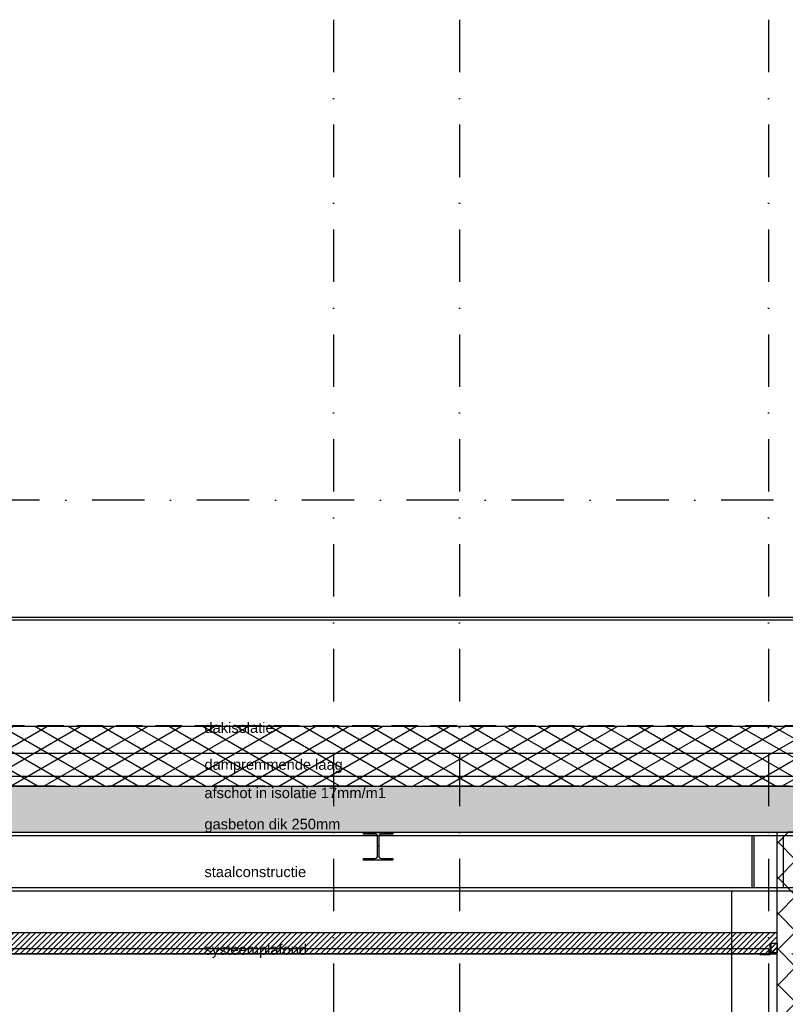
# Model space of a CAD drawing. Extents: x 0 to 316966, y 0 to 192112.
# Tile 21 of 54: x 161017 to 164669, y 105256 to 109951. Entities that reach past the tile are written whole.
import ezdxf

# ---------------------------------------------------------------- set-up
doc = ezdxf.new("R2010")
doc.units = 0
doc.header["$LTSCALE"] = 20
doc.header["$MEASUREMENT"] = 0
doc.header["$PDSIZE"] = -1
for name, pattern in [('DASHDOT', [25, 12.5, -6.25, 0, -6.25]), ('DD1', [2.66667, 1.66667, -0.5, 0, -0.5]), ('HIDDEN', [9.375, 6.25, -3.125])]:
    doc.linetypes.add(name, pattern=pattern)
for name, color, linetype in [('A--01A1_ACEER', 1, 'CONTINUOUS'), ('A--A21--_F-23-', 9, 'CONTINUOUS'), ('A--A22--_F123-', 9, 'CONTINUOUS'), ('A--A23--_F--3-', 9, 'CONTINUOUS'), ('A--A25--_F--3-', 9, 'CONTINUOUS'), ('A--L13D3_VLOEREN', 3, 'CONTINUOUS'), ('A--L21--', 3, 'CONTINUOUS'), ('A--L21--_F-23-', 4, 'CONTINUOUS'), ('A--L21D1_BUITENWAND', 1, 'CONTINUOUS'), ('A--L22--', 3, 'CONTINUOUS'), ('A--L22--_F--3-', 7, 'CONTINUOUS'), ('A--L25--', 7, 'CONTINUOUS'), ('A--L25--_F-23-', 7, 'CONTINUOUS'), ('A--L27DC4_DAKEN', 4, 'HIDDEN'), ('A--L28--', 7, 'CONTINUOUS'), ('A--L28--_F--3-', 1, 'CONTINUOUS'), ('A--L28D1_KONSTRUKTIES', 1, 'CONTINUOUS'), ('A--L35-D2-_PLAFONDS', 2, 'CONTINUOUS'), ('A--L35-D4-_PLAFONDS', 4, 'CONTINUOUS'), ('A--L35D1_PLAFONDS', 1, 'CONTINUOUS'), ('A--T$1A-_F123_20', 1, 'CONTINUOUS'), ('STRAMIEN', 8, 'DD1'), ('X--LR---_CP', 7, 'CONTINUOUS')]:
    doc.layers.add(name, color=color, linetype=linetype)
doc.styles.add('EB2', font='ARIAL.TTF')

# ---------------------------------------------------------------- blocks, each defined once
blk = doc.blocks.new('Q020259-')
at = {"layer": 'A--A25--_F--3-'}
h = blk.add_hatch(dxfattribs=at)
h.set_pattern_fill('ALFALINE', color=256, scale=15, style=0, pattern_type=2)
h.set_pattern_definition([(45, (0, 0), (-10.6066, 10.6066), [])])
h.paths.add_polyline_path([(0, 0), (0, 46), (28, 46), (28, 0)])
at = {"layer": 'A--L25--_F-23-', "color": 2, "linetype": 'Continuous'}
blk.add_lwpolyline([(0, 0), (0, 46), (28, 46), (28, 0)], close=True, dxfattribs=at)
at = {"layer": 'X--LR---_CP'}
for p in [(0, 0), (0, 0), (28, 0)]:
    blk.add_point(p, dxfattribs=at)
blk = doc.blocks.new('Q020490-')
at = {"layer": 'A--L28--_F--3-', "color": 4, "linetype": 'Continuous'}
blk.add_lwpolyline([(70, -66.5), (-70, -66.5), (-70, -58), (-14.75, -58, 0.4142136), (-2.75, -46), (-2.75, 46, 0.4142136), (-14.75, 58), (-70, 58), (-70, 66.5), (70, 66.5), (70, 58), (14.75, 58, 0.4142136), (2.75, 46), (2.75, -46, 0.4142136), (14.75, -58), (70, -58)], format="xyb", close=True, dxfattribs=at)
at = {"layer": 'X--LR---_CP'}
for p in [(-2.75, 0), (0, 0), (2.75, 0)]:
    blk.add_point(p, dxfattribs=at)
blk = doc.blocks.new('*U496')
at = {"layer": 'A--A22--_F123-', "linetype": 'Continuous'}
h = blk.add_hatch(dxfattribs=at)
h.set_pattern_fill('ALFAKRS', color=256, scale=120, style=0)
h.set_pattern_definition([(45, (-164679.26, -102795.15), (-84.852814, 84.852814), []), (135, (-164679.26, -102795.15), (-84.852814, -84.852814), [])])
h.paths.add_polyline_path([(0, 0), (-50, 0), (-50, 3280.8), (0, 3280.8), (50, 3280.8), (50, 0)])
at = {"layer": 'A--L22--_F--3-', "color": 3, "linetype": 'Continuous'}
for points in [[(0, 0), (-50, 0), (-50, 3280.8), (0, 3280.8)], [(0, 0), (50, 0), (50, 3280.8), (0, 3280.8)]]:
    blk.add_lwpolyline(points, dxfattribs=at)

msp = doc.modelspace()

# ---------------------------------------------------------------- hatches: boundary and pattern name
at = {"layer": 'A--01A1_ACEER', "linetype": 'Continuous'}
h = msp.add_hatch(dxfattribs=at)
h.set_pattern_fill('ANSI31', color=256, scale=150, style=0)
h.set_pattern_definition([(45, (392.222, 10550.212), (-13.2582521, 13.2582521), [])])
h.paths.add_polyline_path([(159221.487, 105496.11), (164629.265, 105496.111), (164629.265, 105596.111), (159221.487, 105596.11)])
at = {"layer": 'A--A21--_F-23-'}
h = msp.add_hatch(dxfattribs=at)
h.set_pattern_fill('ALFAISO', color=256, scale=80, angle=270, style=0, pattern_type=2)
h.set_pattern_definition([(330, (24398.95, 10540), (40, 69.282032), []), (30, (24398.95, 10540), (-40, 69.282032), [])])
h.paths.add_polyline_path([(158847.765, 106295.898), (166754.265, 106295.898), (166754.265, 106580.648), (158847.765, 106580.648)])
at = {"layer": 'A--A23--_F--3-'}
h = msp.add_hatch(dxfattribs=at)
h.set_pattern_fill('ALFABET', color=256, scale=20, angle=1, style=0, pattern_type=2)
h.set_pattern_definition([(46, (44346.57, 100), (-86.32078, 83.359004), []), (51, (44346.57, 100), (143.64922, -10.04493), [15, -165]), (356, (44346.57, 100), (-30.37155, 149.9312), [12, -132]), (101.4514, (44358.54, 99.16), (113.27778, 139.88618), [12.74804, -140.22842]), (47.1842, (44345.87, 140), (213.99344, -29.37358), [22.5, -247.5]), (97.6356, (44363.7, 137.55), (183.50393, 198.05632), [19.12206, -210.3426]), (352.1842, (44345.87, 140), (183.50378, 198.05647), [18, -198]), (22, (44366.04, 130.34), (120.76856, -78.42802), [15, -165]), (327, (44366.04, 130.34), (46.12453, 145.85721), [12, -132]), (72.4514, (44376.1, 123.81), (166.89315, 67.42906), [12.74804, -140.22842]), (38.5, (44346.567, 100), (1.269641, 66.611074), [0, -130.4, 0, -134, 0, -132.5]), (8.5, (44346.57, 100), (51.229207, 79.788568), [0, -76.4, 0, -127.4, 0, -50.5]), (328.5, (44301.974, 99.22), (106.826954, -2.64699), [0, -50, 0, -156, 0, -207]), (318.5, (44281.98, 98.87), (116.270055, 22.05355), [0, -65, 0, -103.6, 0, -147]), (318.5, (44281.98, 98.87), (116.270055, 22.05355), [0, -65, 0, -103.6, 0, -147])])
h.paths.add_polyline_path([(168853.83, 106295.898), (168853.83, 106075.898), (158857.765, 106075.898), (158857.765, 106295.898)])

# ---------------------------------------------------------------- linework, layer by layer
at = {"layer": 'A--01A1_ACEER'}
for p, q in [((158642.043, 107089.183), (166754.265, 107089.183)), ((164509.265, 106060.898), (164509.265, 105810.898)), ((164519.265, 106060.898), (164519.265, 105810.898)), ((164659.265, 106060.898), (164659.265, 105810.898))]:
    msp.add_line(p, q, dxfattribs=at)
at = {"layer": 'A--L13D3_VLOEREN'}
for p, q in [((158850.562, 106453.566), (166757.062, 106453.566)), ((158850.562, 106343.566), (166750.062, 106343.566))]:
    msp.add_line(p, q, dxfattribs=at)
at = {"layer": 'A--L21--'}
msp.add_lwpolyline([(158847.765, 106295.898), (166754.265, 106295.898), (166754.265, 106580.648), (158847.765, 106580.648)], close=True, dxfattribs=at)
at = {"layer": 'A--L21--_F-23-', "linetype": 'Continuous'}
msp.add_lwpolyline([(168853.83, 106295.898), (168853.83, 106075.898), (158857.765, 106075.898), (158857.765, 106295.898)], close=True, dxfattribs=at)
at = {"layer": 'A--L21D1_BUITENWAND'}
msp.add_line((158571.979, 107101.912), (166754.265, 107101.912), dxfattribs=at)
at = {"layer": 'A--L27DC4_DAKEN'}
msp.add_lwpolyline([(158571.949, 107104.693), (158852.556, 107089.183), (158852.309, 106585.567), (166742.349, 106585.648), (166742.349, 107135.674)], dxfattribs=at)
at = {"layer": 'A--L28D1_KONSTRUKTIES'}
for p, q in [((159159.265, 106060.898), (166294.265, 106060.898)), ((164414.265, 102795.898), (164414.265, 105795.898))]:
    msp.add_line(p, q, dxfattribs=at)
for points in [[(166694.803, 105795.898), (158857.765, 105795.898), (158857.765, 106075.898)], [(166294.265, 105810.898), (159159.265, 105810.898)]]:
    msp.add_lwpolyline(points, dxfattribs=at)
at = {"layer": 'A--L35-D2-_PLAFONDS'}
for p, q in [((164590.686, 105520.898), (159227.844, 105520.898)), ((164590.686, 105495.898), (159227.844, 105495.898)), ((164590.686, 105520.898), (164590.686, 105495.898))]:
    msp.add_line(p, q, dxfattribs=at)
at = {"layer": 'A--L35-D4-_PLAFONDS'}
for p, q in [((164597.043, 105493.884), (164597.043, 105543.884)), ((164547.043, 105493.884), (164597.043, 105493.884))]:
    msp.add_line(p, q, dxfattribs=at)
at = {"layer": 'A--L35D1_PLAFONDS', "linetype": 'Continuous'}
msp.add_lwpolyline([(159221.487, 105496.11), (164629.265, 105496.111), (164629.265, 105596.111), (159221.487, 105596.11)], close=True, dxfattribs=at)
at = {"layer": 'STRAMIEN', "linetype": 'DASHDOT'}
for p, q in [((162514.265, 109950.716), (162514.265, 90540.002)), ((163114.265, 109950.716), (163114.265, 90540.002)), ((164589.265, 109950.716), (164589.265, 90560.27)), ((189617.728, 107659.098), (155623.284, 107659.098)), ((189192.195, 106295.898), (151406.443, 106295.898)), ((189082.969, 105495.898), (152098.725, 105495.898))]:
    msp.add_line(p, q, dxfattribs=at)

# ---------------------------------------------------------------- block references
at = {"layer": 'A--L22--'}
msp.add_blockref('*U496', (164679.265, 102795.147), dxfattribs=at)
at = {"layer": 'A--L25--'}
msp.add_blockref('Q020259-', (164601.265, 105500.898), dxfattribs=at)
at = {"layer": 'A--L28--'}
msp.add_blockref('Q020490-', (162726.765, 106009.398), dxfattribs=at)

# ---------------------------------------------------------------- texts
at = {"layer": 'A--T$1A-_F123_20', "style": 'EB2'}
for s, p in [('dakisolatie ', (161898.298, 106550.005)), ('dampremmende laag', (161898.298, 106374.213)), ('afschot in isolatie 17mm/m1', (161898.298, 106238.928)), ('gasbeton dik 250mm', (161898.298, 106090.326)), ('staalconstructie', (161898.298, 105862.376)), ('systeemplafond', (161898.298, 105491.944))]:
    msp.add_text(s, height=50, dxfattribs=at).set_placement(p)

doc.saveas('drawing.dxf')
